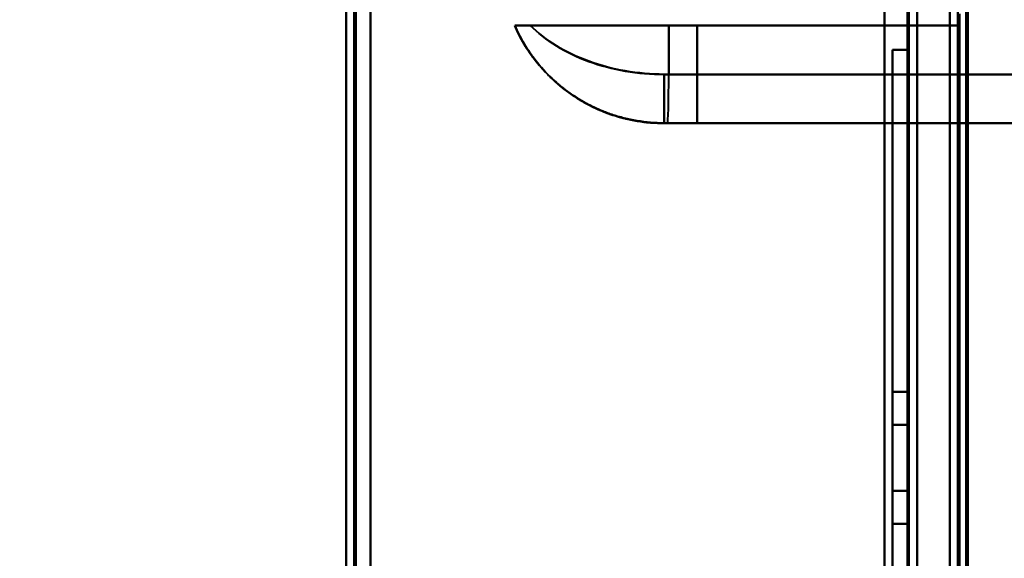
# Model space of a CAD drawing. Header units: millimetres. Extents: x -1110 to 1388, y -120 to 1267.
# Tile 18 of 88: x -390 to -330, y 192 to 225. Entities that reach past the tile are written whole.
import ezdxf

# ---------------------------------------------------------------- set-up
doc = ezdxf.new("R2010")
doc.units = ezdxf.units.MM
for name, color, linetype, lineweight in [('A-ANNO-DIMS', 211, 'Continuous', 30), ('A-ANNO-DIMS-20', 211, 'Continuous', 30), ('A-GENM', 13, 'Continuous', 40), ('G-IMPT', 8, 'Continuous', 40)]:
    doc.layers.add(name, color=color, linetype=linetype, lineweight=lineweight)
doc.styles.add('Arial_1', font='arial.ttf', dxfattribs={"height": 60})
doc.dimstyles.new('Linéaire', dxfattribs={"dimscale": 304.8, "dimtxt": 61.215564, "dimasz": 0.131234, "dimexe": 0.131234, "dimexo": 0.131234, "dimgap": 0.131234, "dimtad": 1, "dimdec": 0, "dimzin": 0, "dimdsep": 46, "dimtxsty": 'Arial_1', "dimblk1": 'OBLIQUE', "dimblk2": 'OBLIQUE', "dimsah": 1, "dimcen": 0.09, "dimazin": 0, "dimtfac": 1, "dimtdec": 4, "dimtix": 1, "dimtmove": 0, "dimatfit": 3, "dimfxl": 1, "dimtvp": 1, "dimtfill": 1, "dimtolj": 1, "dimtzin": 0, "dimarcsym": 2})

# ---------------------------------------------------------------- blocks, each defined once
blk = doc.blocks.new('Maintenance r21 - Maintenance r21-755170-Droite')
at = {"layer": 'A-GENM'}
for p, q in [((-370, 0), (-370, 973.372)), ((-370, 973.372), (-370, 0))]:
    blk.add_line(p, q, dxfattribs=at)
blk = doc.blocks.new('NEXA 1000 CALQUES_dwg-755156-Droite')
at = {"layer": 'G-IMPT'}
for p, q in [((-370, 972.772), (-370, 128.972)), ((-370, 972.772), (-370, 128.972)), ((-335, 129.472), (-335, 972.272)), ((-335, 129.472), (-335, 972.272)), ((-332.5, 937.272), (-332.5, 129.472)), ((-333, 225.572), (-333, 128.972)), ((-359.665, 224.872), (-348.485, 224.872)), ((-348.485, 224.872), (-359.665, 224.872)), ((-348.485, 224.872), (-359.665, 224.872)), ((-359.665, 224.872), (-348.485, 224.872)), ((-350.221, 224.872), (-358.707, 224.872)), ((-358.707, 224.872), (-350.221, 224.872)), ((-358.707, 224.872), (-350.221, 224.872)), ((-350.221, 224.872), (-358.707, 224.872)), ((-332.5, 224.872), (-350.221, 224.872)), ((-350.221, 224.872), (-332.5, 224.872)), ((-350.221, 224.872), (-332.5, 224.872)), ((-332.5, 224.872), (-350.221, 224.872)), ((-350.221, 221.872), (-350.5, 221.872)), ((-350.5, 218.872), (-350.5, 221.872)), ((-350.5, 221.872), (-350.221, 221.872)), ((-350.221, 221.872), (-350.5, 221.872)), ((-350.5, 218.872), (-350.5, 221.872)), ((-350.5, 221.872), (-350.221, 221.872)), ((-350.221, 221.872), (-317.788, 221.872)), ((-317.788, 221.872), (-350.221, 221.872)), ((-317.788, 221.872), (-350.221, 221.872)), ((-350.221, 221.872), (-317.788, 221.872)), ((-350.5, 218.872), (-350.305, 218.872)), ((-350.305, 218.872), (-350.5, 218.872)), ((-348.485, 218.872), (-350.5, 218.872)), ((-350.5, 218.872), (-348.485, 218.872)), ((-350.5, 218.872), (-350.305, 218.872)), ((-350.305, 218.872), (-350.5, 218.872)), ((-350.305, 218.872), (-350.5, 218.872)), ((-348.485, 218.872), (-350.5, 218.872)), ((-350.5, 218.872), (-348.485, 218.872)), ((-350.5, 218.872), (-350.305, 218.872)), ((-350.305, 218.872), (-317.5, 218.872)), ((-317.5, 218.872), (-350.305, 218.872)), ((-317.5, 218.872), (-350.305, 218.872)), ((-350.305, 218.872), (-317.5, 218.872))]:
    blk.add_line(p, q, dxfattribs=at)
at = {"layer": 'G-IMPT', "flags": 128}
for points in [[(-370, 972.772), (-370, 761.822), (-370, 550.872), (-370, 339.922), (-370, 128.972)], [(-370, 128.972), (-370, 339.922), (-370, 550.872), (-370, 761.822), (-370, 972.772)], [(-370, 128.972), (-370, 339.922), (-370, 550.872), (-370, 761.822), (-370, 972.772)], [(-370, 972.772), (-370, 761.822), (-370, 550.872), (-370, 339.922), (-370, 128.972)], [(-370, 972.772), (-370, 761.822), (-370, 550.872), (-370, 339.922), (-370, 128.972)], [(-370, 972.772), (-370, 761.822), (-370, 550.872), (-370, 339.922), (-370, 128.972)], [(-370, 128.972), (-370, 339.922), (-370, 550.872), (-370, 761.822), (-370, 972.772)], [(-370, 128.972), (-370, 339.922), (-370, 550.872), (-370, 761.822), (-370, 972.772)], [(-369.5, 972.772), (-369.5, 761.822), (-369.5, 550.872), (-369.5, 339.922), (-369.5, 128.972)], [(-369.5, 128.972), (-369.5, 339.922), (-369.5, 550.872), (-369.5, 761.822), (-369.5, 972.772)], [(-369.5, 128.972), (-369.5, 339.922), (-369.5, 550.872), (-369.5, 761.822), (-369.5, 972.772)], [(-369.5, 972.772), (-369.5, 761.822), (-369.5, 550.872), (-369.5, 339.922), (-369.5, 128.972)], [(-369.4, 128.972), (-369.4, 339.922), (-369.4, 550.872), (-369.4, 761.822), (-369.4, 972.772)], [(-369.4, 128.972), (-369.4, 339.922), (-369.4, 550.872), (-369.4, 761.822), (-369.4, 972.772)], [(-369.4, 128.972), (-369.4, 339.922), (-369.4, 550.872), (-369.4, 761.822), (-369.4, 972.772)], [(-369.4, 972.772), (-369.4, 761.822), (-369.4, 550.872), (-369.4, 339.922), (-369.4, 128.972)], [(-369.4, 972.772), (-369.4, 761.822), (-369.4, 550.872), (-369.4, 339.922), (-369.4, 128.972)], [(-369.4, 972.772), (-369.4, 761.822), (-369.4, 550.872), (-369.4, 339.922), (-369.4, 128.972)], [(-369.4, 128.972), (-369.4, 339.922), (-369.4, 550.872), (-369.4, 761.822), (-369.4, 972.772)], [(-369.4, 972.772), (-369.4, 761.822), (-369.4, 550.872), (-369.4, 339.922), (-369.4, 128.972)], [(-369.4, 128.972), (-369.4, 339.922), (-369.4, 550.872), (-369.4, 761.822), (-369.4, 972.772)], [(-369.4, 972.772), (-369.4, 761.822), (-369.4, 550.872), (-369.4, 339.922), (-369.4, 128.972)], [(-369.4, 972.772), (-369.4, 761.822), (-369.4, 550.872), (-369.4, 339.922), (-369.4, 128.972)], [(-369.4, 128.972), (-369.4, 339.922), (-369.4, 550.872), (-369.4, 761.822), (-369.4, 972.772)], [(-337, 972.772), (-337, 761.822), (-337, 550.872), (-337, 339.922), (-337, 128.972)], [(-337, 128.972), (-337, 339.922), (-337, 550.872), (-337, 761.822), (-337, 972.772)], [(-337, 972.772), (-337, 761.822), (-337, 550.872), (-337, 339.922), (-337, 128.972)], [(-337, 128.972), (-337, 339.922), (-337, 550.872), (-337, 761.822), (-337, 972.772)], [(-368.5, 972.272), (-368.5, 761.572), (-368.5, 550.872), (-368.5, 340.172), (-368.5, 129.472)], [(-368.5, 129.472), (-368.5, 340.172), (-368.5, 550.872), (-368.5, 761.572), (-368.5, 972.272)], [(-368.5, 972.272), (-368.5, 761.572), (-368.5, 550.872), (-368.5, 340.172), (-368.5, 129.472)], [(-368.5, 129.472), (-368.5, 340.172), (-368.5, 550.872), (-368.5, 761.572), (-368.5, 972.272)], [(-368.5, 972.272), (-368.5, 761.572), (-368.5, 550.872), (-368.5, 340.172), (-368.5, 129.472)], [(-368.5, 129.472), (-368.5, 340.172), (-368.5, 550.872), (-368.5, 761.572), (-368.5, 972.272)], [(-368.5, 972.272), (-368.5, 761.572), (-368.5, 550.872), (-368.5, 340.172), (-368.5, 129.472)], [(-368.5, 129.472), (-368.5, 340.172), (-368.5, 550.872), (-368.5, 761.572), (-368.5, 972.272)], [(-368.5, 129.472), (-368.5, 340.172), (-368.5, 550.872), (-368.5, 761.572), (-368.5, 972.272)], [(-368.5, 972.272), (-368.5, 761.572), (-368.5, 550.872), (-368.5, 340.172), (-368.5, 129.472)], [(-368.5, 129.472), (-368.5, 340.172), (-368.5, 550.872), (-368.5, 761.572), (-368.5, 972.272)], [(-368.5, 972.272), (-368.5, 761.572), (-368.5, 550.872), (-368.5, 340.172), (-368.5, 129.472)], [(-368.5, 972.272), (-368.5, 761.572), (-368.5, 550.872), (-368.5, 340.172), (-368.5, 129.472)], [(-368.5, 129.472), (-368.5, 340.172), (-368.5, 550.872), (-368.5, 761.572), (-368.5, 972.272)], [(-368.5, 972.272), (-368.5, 761.572), (-368.5, 550.872), (-368.5, 340.172), (-368.5, 129.472)], [(-368.5, 129.472), (-368.5, 340.172), (-368.5, 550.872), (-368.5, 761.572), (-368.5, 972.272)], [(-337, 129.472), (-337, 340.172), (-337, 550.872), (-337, 761.572), (-337, 972.272)], [(-337, 972.272), (-337, 761.572), (-337, 550.872), (-337, 340.172), (-337, 129.472)], [(-337, 129.472), (-337, 340.172), (-337, 550.872), (-337, 761.572), (-337, 972.272)], [(-337, 972.272), (-337, 761.572), (-337, 550.872), (-337, 340.172), (-337, 129.472)], [(-337, 972.272), (-337, 761.572), (-337, 550.872), (-337, 340.172), (-337, 129.472)], [(-337, 129.472), (-337, 340.172), (-337, 550.872), (-337, 761.572), (-337, 972.272)], [(-337, 129.472), (-337, 340.172), (-337, 550.872), (-337, 761.572), (-337, 972.272)], [(-337, 972.272), (-337, 761.572), (-337, 550.872), (-337, 340.172), (-337, 129.472)], [(-335.6, 129.472), (-335.6, 340.172), (-335.6, 550.872), (-335.6, 761.572), (-335.6, 972.272)], [(-335.6, 129.472), (-335.6, 340.172), (-335.6, 550.872), (-335.6, 761.572), (-335.6, 972.272)], [(-335.6, 972.272), (-335.6, 761.572), (-335.6, 550.872), (-335.6, 340.172), (-335.6, 129.472)], [(-335.6, 972.272), (-335.6, 761.572), (-335.6, 550.872), (-335.6, 340.172), (-335.6, 129.472)], [(-335.6, 972.272), (-335.6, 761.572), (-335.6, 550.872), (-335.6, 340.172), (-335.6, 129.472)], [(-335.6, 129.472), (-335.6, 340.172), (-335.6, 550.872), (-335.6, 761.572), (-335.6, 972.272)], [(-335.6, 972.272), (-335.6, 761.572), (-335.6, 550.872), (-335.6, 340.172), (-335.6, 129.472)], [(-335.6, 129.472), (-335.6, 340.172), (-335.6, 550.872), (-335.6, 761.572), (-335.6, 972.272)], [(-335.6, 972.272), (-335.6, 761.572), (-335.6, 550.872), (-335.6, 340.172), (-335.6, 129.472)], [(-335.6, 129.472), (-335.6, 340.172), (-335.6, 550.872), (-335.6, 761.572), (-335.6, 972.272)], [(-335.6, 129.472), (-335.6, 340.172), (-335.6, 550.872), (-335.6, 761.572), (-335.6, 972.272)], [(-335.6, 972.272), (-335.6, 761.572), (-335.6, 550.872), (-335.6, 340.172), (-335.6, 129.472)], [(-335.5, 972.272), (-335.5, 761.572), (-335.5, 550.872), (-335.5, 340.172), (-335.5, 129.472)], [(-335.5, 129.472), (-335.5, 340.172), (-335.5, 550.872), (-335.5, 761.572), (-335.5, 972.272)], [(-335.5, 129.472), (-335.5, 340.172), (-335.5, 550.872), (-335.5, 761.572), (-335.5, 972.272)], [(-335.5, 972.272), (-335.5, 761.572), (-335.5, 550.872), (-335.5, 340.172), (-335.5, 129.472)], [(-335, 972.272), (-335, 761.572), (-335, 550.872), (-335, 340.172), (-335, 129.472)], [(-335, 129.472), (-335, 340.172), (-335, 550.872), (-335, 761.572), (-335, 972.272)], [(-335, 129.472), (-335, 340.172), (-335, 550.872), (-335, 761.572), (-335, 972.272)], [(-335, 972.272), (-335, 761.572), (-335, 550.872), (-335, 340.172), (-335, 129.472)], [(-335, 129.472), (-335, 340.172), (-335, 550.872), (-335, 761.572), (-335, 972.272)], [(-335, 972.272), (-335, 761.572), (-335, 550.872), (-335, 340.172), (-335, 129.472)], [(-335, 129.472), (-335, 340.172), (-335, 550.872), (-335, 761.572), (-335, 972.272)], [(-335, 972.272), (-335, 761.572), (-335, 550.872), (-335, 340.172), (-335, 129.472)], [(-333, 937.772), (-333, 735.572), (-333, 533.372), (-333, 331.172), (-333, 128.972)], [(-333, 128.972), (-333, 331.172), (-333, 533.372), (-333, 735.572), (-333, 937.772)], [(-333, 937.772), (-333, 735.572), (-333, 533.372), (-333, 331.172), (-333, 128.972)], [(-333, 128.972), (-333, 331.172), (-333, 533.372), (-333, 735.572), (-333, 937.772)], [(-332.5, 937.272), (-332.5, 735.322), (-332.5, 533.372), (-332.5, 331.422), (-332.5, 129.472)], [(-332.5, 129.472), (-332.5, 331.422), (-332.5, 533.372), (-332.5, 735.322), (-332.5, 937.272)], [(-332.5, 937.272), (-332.5, 735.322), (-332.5, 533.372), (-332.5, 331.422), (-332.5, 129.472)], [(-332.5, 129.472), (-332.5, 331.422), (-332.5, 533.372), (-332.5, 735.322), (-332.5, 937.272)], [(-332.5, 937.272), (-332.5, 735.322), (-332.5, 533.372), (-332.5, 331.422), (-332.5, 129.472)], [(-332.5, 129.472), (-332.5, 331.422), (-332.5, 533.372), (-332.5, 735.322), (-332.5, 937.272)], [(-332.5, 937.272), (-332.5, 735.322), (-332.5, 533.372), (-332.5, 331.422), (-332.5, 129.472)], [(-332.5, 129.472), (-332.5, 331.422), (-332.5, 533.372), (-332.5, 735.322), (-332.5, 937.272)], [(-332, 937.272), (-332, 735.322), (-332, 533.372), (-332, 331.422), (-332, 129.472)], [(-332, 129.472), (-332, 331.422), (-332, 533.372), (-332, 735.322), (-332, 937.272)], [(-331.9, 161.372), (-331.9, 355.347), (-331.9, 549.322), (-331.9, 743.297), (-331.9, 937.272)], [(-331.9, 129.472), (-331.9, 331.422), (-331.9, 533.372), (-331.9, 735.322), (-331.9, 937.272)], [(-331.9, 937.272), (-331.9, 743.297), (-331.9, 549.322), (-331.9, 355.347), (-331.9, 161.372)], [(-331.9, 937.272), (-331.9, 735.322), (-331.9, 533.372), (-331.9, 331.422), (-331.9, 129.472)], [(-331.9, 161.372), (-331.9, 355.347), (-331.9, 549.322), (-331.9, 743.297), (-331.9, 937.272)], [(-331.9, 937.272), (-331.9, 743.297), (-331.9, 549.322), (-331.9, 355.347), (-331.9, 161.372)], [(-332.5, 224.872), (-332.5, 228.622), (-332.5, 232.372), (-332.5, 236.122), (-332.5, 239.872)], [(-332.5, 239.872), (-332.5, 236.122), (-332.5, 232.372), (-332.5, 228.622), (-332.5, 224.872)], [(-332.5, 224.872), (-332.5, 228.622), (-332.5, 232.372), (-332.5, 236.122), (-332.5, 239.872)], [(-332.5, 239.872), (-332.5, 236.122), (-332.5, 232.372), (-332.5, 228.622), (-332.5, 224.872)], [(-332.5, 224.872), (-332.5, 228.622), (-332.5, 232.372), (-332.5, 236.122), (-332.5, 239.872)], [(-332.5, 224.872), (-332.5, 228.622), (-332.5, 232.372), (-332.5, 236.122), (-332.5, 239.872)], [(-332.5, 239.872), (-332.5, 236.122), (-332.5, 232.372), (-332.5, 228.622), (-332.5, 224.872)], [(-332.5, 239.872), (-332.5, 236.122), (-332.5, 232.372), (-332.5, 228.622), (-332.5, 224.872)], [(-337, 225.572), (-337, 201.422), (-337, 177.272), (-337, 153.122), (-337, 128.972)], [(-337, 128.972), (-337, 153.122), (-337, 177.272), (-337, 201.422), (-337, 225.572)], [(-337, 128.972), (-337, 153.122), (-337, 177.272), (-337, 201.422), (-337, 225.572)], [(-337, 225.572), (-337, 201.422), (-337, 177.272), (-337, 153.122), (-337, 128.972)], [(-333, 225.572), (-333, 201.422), (-333, 177.272), (-333, 153.122), (-333, 128.972)], [(-333, 128.972), (-333, 153.122), (-333, 177.272), (-333, 201.422), (-333, 225.572)], [(-333, 225.572), (-333, 201.422), (-333, 177.272), (-333, 153.122), (-333, 128.972)], [(-333, 128.972), (-333, 153.122), (-333, 177.272), (-333, 201.422), (-333, 225.572)], [(-332.5, 129.472), (-332.5, 153.497), (-332.5, 177.522), (-332.5, 201.547), (-332.5, 225.572)], [(-332.5, 225.572), (-332.5, 201.547), (-332.5, 177.522), (-332.5, 153.497), (-332.5, 129.472)], [(-332.5, 129.472), (-332.5, 153.497), (-332.5, 177.522), (-332.5, 201.547), (-332.5, 225.572)], [(-332.5, 225.572), (-332.5, 201.422), (-332.5, 177.272), (-332.5, 153.122), (-332.5, 128.972)], [(-332.5, 128.972), (-332.5, 153.122), (-332.5, 177.272), (-332.5, 201.422), (-332.5, 225.572)], [(-332.5, 225.572), (-332.5, 201.547), (-332.5, 177.522), (-332.5, 153.497), (-332.5, 129.472)], [(-332.4, 128.972), (-332.4, 153.122), (-332.4, 177.272), (-332.4, 201.422), (-332.4, 225.572)], [(-332.4, 128.972), (-332.4, 153.122), (-332.4, 177.272), (-332.4, 201.422), (-332.4, 225.572)], [(-332.4, 225.572), (-332.4, 201.422), (-332.4, 177.272), (-332.4, 153.122), (-332.4, 128.972)], [(-332.4, 225.572), (-332.4, 201.422), (-332.4, 177.272), (-332.4, 153.122), (-332.4, 128.972)], [(-332.4, 225.572), (-332.4, 201.422), (-332.4, 177.272), (-332.4, 153.122), (-332.4, 128.972)], [(-332.4, 128.972), (-332.4, 153.122), (-332.4, 177.272), (-332.4, 201.422), (-332.4, 225.572)], [(-332, 129.472), (-332, 153.497), (-332, 177.522), (-332, 201.547), (-332, 225.572)], [(-332, 225.572), (-332, 201.547), (-332, 177.522), (-332, 153.497), (-332, 129.472)], [(-332, 129.472), (-332, 153.497), (-332, 177.522), (-332, 201.547), (-332, 225.572)], [(-332, 225.572), (-332, 201.547), (-332, 177.522), (-332, 153.497), (-332, 129.472)], [(-350.221, 224.872), (-350.221, 224.122), (-350.221, 223.372), (-350.221, 222.622), (-350.221, 221.872)], [(-350.221, 221.872), (-350.221, 222.622), (-350.221, 223.372), (-350.221, 224.122), (-350.221, 224.872)], [(-350.221, 221.872), (-350.221, 222.622), (-350.221, 223.372), (-350.221, 224.122), (-350.221, 224.872)], [(-350.221, 224.872), (-350.221, 224.122), (-350.221, 223.372), (-350.221, 222.622), (-350.221, 221.872)], [(-348.485, 224.872), (-348.485, 223.372), (-348.485, 221.872), (-348.485, 220.372), (-348.485, 218.872)], [(-348.485, 218.872), (-348.485, 220.372), (-348.485, 221.872), (-348.485, 223.372), (-348.485, 224.872)], [(-348.485, 224.872), (-344.488, 224.872), (-340.492, 224.872), (-336.496, 224.872), (-332.5, 224.872)], [(-332.5, 224.872), (-336.496, 224.872), (-340.492, 224.872), (-344.488, 224.872), (-348.485, 224.872)], [(-348.485, 224.872), (-344.488, 224.872), (-340.492, 224.872), (-336.496, 224.872), (-332.5, 224.872)], [(-348.485, 218.872), (-348.485, 220.372), (-348.485, 221.872), (-348.485, 223.372), (-348.485, 224.872)], [(-332.5, 224.872), (-336.496, 224.872), (-340.492, 224.872), (-344.488, 224.872), (-348.485, 224.872)], [(-348.485, 224.872), (-348.485, 223.372), (-348.485, 221.872), (-348.485, 220.372), (-348.485, 218.872)], [(-336.5, 223.372), (-336.5, 208.372), (-336.5, 193.372), (-336.5, 178.372), (-336.5, 163.372)], [(-336.5, 163.372), (-336.5, 178.372), (-336.5, 193.372), (-336.5, 208.372), (-336.5, 223.372)], [(-336.5, 163.372), (-336.5, 178.372), (-336.5, 193.372), (-336.5, 208.372), (-336.5, 223.372)], [(-336.5, 223.372), (-336.25, 223.372), (-336, 223.372), (-335.75, 223.372), (-335.5, 223.372)], [(-336.5, 223.372), (-336.5, 208.372), (-336.5, 193.372), (-336.5, 178.372), (-336.5, 163.372)], [(-335.5, 223.372), (-335.75, 223.372), (-336, 223.372), (-336.25, 223.372), (-336.5, 223.372)], [(-336.5, 223.372), (-336.25, 223.372), (-336, 223.372), (-335.75, 223.372), (-335.5, 223.372)], [(-335.5, 223.372), (-335.75, 223.372), (-336, 223.372), (-336.25, 223.372), (-336.5, 223.372)], [(-336.5, 163.372), (-336.5, 178.372), (-336.5, 193.372), (-336.5, 208.372), (-336.5, 223.372)], [(-336.5, 223.372), (-336.5, 208.372), (-336.5, 193.372), (-336.5, 178.372), (-336.5, 163.372)], [(-336.5, 163.372), (-336.5, 178.372), (-336.5, 193.372), (-336.5, 208.372), (-336.5, 223.372)], [(-336.5, 223.372), (-336.25, 223.372), (-336, 223.372), (-335.75, 223.372), (-335.5, 223.372)], [(-335.5, 223.372), (-335.75, 223.372), (-336, 223.372), (-336.25, 223.372), (-336.5, 223.372)], [(-336.5, 223.372), (-336.5, 208.372), (-336.5, 193.372), (-336.5, 178.372), (-336.5, 163.372)], [(-335.5, 223.372), (-335.75, 223.372), (-336, 223.372), (-336.25, 223.372), (-336.5, 223.372)], [(-336.5, 223.372), (-336.25, 223.372), (-336, 223.372), (-335.75, 223.372), (-335.5, 223.372)], [(-335.5, 223.372), (-335.5, 208.372), (-335.5, 193.372), (-335.5, 178.372), (-335.5, 163.372)], [(-335.5, 163.372), (-335.5, 178.372), (-335.5, 193.372), (-335.5, 208.372), (-335.5, 223.372)], [(-335.5, 163.372), (-335.5, 178.372), (-335.5, 193.372), (-335.5, 208.372), (-335.5, 223.372)], [(-335.5, 223.372), (-335.5, 208.372), (-335.5, 193.372), (-335.5, 178.372), (-335.5, 163.372)], [(-335.5, 223.372), (-335.5, 208.372), (-335.5, 193.372), (-335.5, 178.372), (-335.5, 163.372)], [(-335.5, 163.372), (-335.5, 178.372), (-335.5, 193.372), (-335.5, 208.372), (-335.5, 223.372)], [(-335.5, 223.372), (-335.5, 208.372), (-335.5, 193.372), (-335.5, 178.372), (-335.5, 163.372)], [(-335.5, 163.372), (-335.5, 178.372), (-335.5, 193.372), (-335.5, 208.372), (-335.5, 223.372)], [(-350.305, 218.872), (-335.683, 218.872), (-321.101, 218.872), (-317.5, 218.872)], [(-317.5, 218.872), (-332.069, 218.872), (-346.682, 218.872), (-350.305, 218.872)], [(-348.485, 218.872), (-342.738, 218.872), (-336.992, 218.872), (-331.246, 218.872), (-325.5, 218.872)], [(-325.5, 218.872), (-331.246, 218.872), (-336.992, 218.872), (-342.738, 218.872), (-348.485, 218.872)], [(-348.485, 218.872), (-342.738, 218.872), (-336.992, 218.872), (-331.246, 218.872), (-325.5, 218.872)], [(-325.5, 218.872), (-331.246, 218.872), (-336.992, 218.872), (-342.738, 218.872), (-348.485, 218.872)], [(-336.5, 200.393), (-336.5, 200.898), (-336.5, 201.403), (-336.5, 201.909), (-336.5, 202.414)], [(-336.5, 202.414), (-336.5, 201.909), (-336.5, 201.403), (-336.5, 200.898), (-336.5, 200.393)], [(-336.5, 202.414), (-336.5, 201.909), (-336.5, 201.403), (-336.5, 200.898), (-336.5, 200.393)], [(-335.5, 202.414), (-335.75, 202.414), (-336, 202.414), (-336.25, 202.414), (-336.5, 202.414)], [(-336.5, 200.393), (-336.5, 200.898), (-336.5, 201.403), (-336.5, 201.909), (-336.5, 202.414)], [(-336.5, 202.414), (-336.25, 202.414), (-336, 202.414), (-335.75, 202.414), (-335.5, 202.414)], [(-336.5, 200.393), (-336.5, 200.898), (-336.5, 201.403), (-336.5, 201.909), (-336.5, 202.414)], [(-336.5, 202.414), (-336.25, 202.414), (-336, 202.414), (-335.75, 202.414), (-335.5, 202.414)], [(-335.5, 202.414), (-335.75, 202.414), (-336, 202.414), (-336.25, 202.414), (-336.5, 202.414)], [(-336.5, 202.414), (-336.5, 201.909), (-336.5, 201.403), (-336.5, 200.898), (-336.5, 200.393)], [(-336.5, 200.393), (-336.5, 200.898), (-336.5, 201.403), (-336.5, 201.909), (-336.5, 202.414)], [(-336.5, 202.414), (-336.5, 201.909), (-336.5, 201.403), (-336.5, 200.898), (-336.5, 200.393)], [(-335.5, 200.393), (-335.5, 200.898), (-335.5, 201.403), (-335.5, 201.909), (-335.5, 202.414)], [(-335.5, 202.414), (-335.5, 201.909), (-335.5, 201.403), (-335.5, 200.898), (-335.5, 200.393)], [(-335.5, 200.393), (-335.5, 200.898), (-335.5, 201.403), (-335.5, 201.909), (-335.5, 202.414)], [(-335.5, 202.414), (-335.5, 201.909), (-335.5, 201.403), (-335.5, 200.898), (-335.5, 200.393)], [(-335.5, 200.393), (-335.5, 200.898), (-335.5, 201.403), (-335.5, 201.909), (-335.5, 202.414)], [(-335.5, 202.414), (-335.5, 201.909), (-335.5, 201.403), (-335.5, 200.898), (-335.5, 200.393)], [(-335.5, 202.414), (-335.5, 201.909), (-335.5, 201.403), (-335.5, 200.898), (-335.5, 200.393)], [(-335.5, 200.393), (-335.5, 200.898), (-335.5, 201.403), (-335.5, 201.909), (-335.5, 202.414)], [(-336.5, 196.352), (-336.5, 197.362), (-336.5, 198.372), (-336.5, 199.383), (-336.5, 200.393)], [(-336.5, 200.393), (-336.5, 199.383), (-336.5, 198.372), (-336.5, 197.362), (-336.5, 196.352)], [(-336.5, 200.393), (-336.25, 200.393), (-336, 200.393), (-335.75, 200.393), (-335.5, 200.393)], [(-335.5, 200.393), (-335.75, 200.393), (-336, 200.393), (-336.25, 200.393), (-336.5, 200.393)], [(-336.5, 196.352), (-336.5, 197.362), (-336.5, 198.372), (-336.5, 199.383), (-336.5, 200.393)], [(-336.5, 200.393), (-336.25, 200.393), (-336, 200.393), (-335.75, 200.393), (-335.5, 200.393)], [(-336.5, 200.393), (-336.5, 199.383), (-336.5, 198.372), (-336.5, 197.362), (-336.5, 196.352)], [(-335.5, 200.393), (-335.75, 200.393), (-336, 200.393), (-336.25, 200.393), (-336.5, 200.393)], [(-335.5, 200.393), (-335.75, 200.393), (-336, 200.393), (-336.25, 200.393), (-336.5, 200.393)], [(-336.5, 200.393), (-336.25, 200.393), (-336, 200.393), (-335.75, 200.393), (-335.5, 200.393)], [(-335.5, 200.393), (-335.75, 200.393), (-336, 200.393), (-336.25, 200.393), (-336.5, 200.393)], [(-336.5, 200.393), (-336.5, 199.383), (-336.5, 198.372), (-336.5, 197.362), (-336.5, 196.352)], [(-336.5, 196.352), (-336.5, 197.362), (-336.5, 198.372), (-336.5, 199.383), (-336.5, 200.393)], [(-336.5, 200.393), (-336.25, 200.393), (-336, 200.393), (-335.75, 200.393), (-335.5, 200.393)], [(-336.5, 200.393), (-336.5, 199.383), (-336.5, 198.372), (-336.5, 197.362), (-336.5, 196.352)], [(-336.5, 196.352), (-336.5, 197.362), (-336.5, 198.372), (-336.5, 199.383), (-336.5, 200.393)], [(-335.5, 200.393), (-335.5, 199.383), (-335.5, 198.372), (-335.5, 197.362), (-335.5, 196.352)], [(-335.5, 196.352), (-335.5, 197.362), (-335.5, 198.372), (-335.5, 199.383), (-335.5, 200.393)], [(-335.5, 200.393), (-335.5, 199.383), (-335.5, 198.372), (-335.5, 197.362), (-335.5, 196.352)], [(-335.5, 196.352), (-335.5, 197.362), (-335.5, 198.372), (-335.5, 199.383), (-335.5, 200.393)], [(-335.5, 196.352), (-335.5, 197.362), (-335.5, 198.372), (-335.5, 199.383), (-335.5, 200.393)], [(-335.5, 200.393), (-335.5, 199.383), (-335.5, 198.372), (-335.5, 197.362), (-335.5, 196.352)], [(-335.5, 196.352), (-335.5, 197.362), (-335.5, 198.372), (-335.5, 199.383), (-335.5, 200.393)], [(-335.5, 200.393), (-335.5, 199.383), (-335.5, 198.372), (-335.5, 197.362), (-335.5, 196.352)], [(-336.5, 196.352), (-336.5, 195.846), (-336.5, 195.341), (-336.5, 194.836), (-336.5, 194.331)], [(-336.5, 194.331), (-336.5, 194.836), (-336.5, 195.341), (-336.5, 195.846), (-336.5, 196.352)], [(-335.5, 196.352), (-335.75, 196.352), (-336, 196.352), (-336.25, 196.352), (-336.5, 196.352)], [(-336.5, 194.331), (-336.5, 194.836), (-336.5, 195.341), (-336.5, 195.846), (-336.5, 196.352)], [(-336.5, 196.352), (-336.25, 196.352), (-336, 196.352), (-335.75, 196.352), (-335.5, 196.352)], [(-336.5, 196.352), (-336.5, 195.846), (-336.5, 195.341), (-336.5, 194.836), (-336.5, 194.331)], [(-335.5, 196.352), (-335.75, 196.352), (-336, 196.352), (-336.25, 196.352), (-336.5, 196.352)], [(-336.5, 196.352), (-336.25, 196.352), (-336, 196.352), (-335.75, 196.352), (-335.5, 196.352)], [(-336.5, 196.352), (-336.25, 196.352), (-336, 196.352), (-335.75, 196.352), (-335.5, 196.352)], [(-335.5, 196.352), (-335.75, 196.352), (-336, 196.352), (-336.25, 196.352), (-336.5, 196.352)], [(-336.5, 196.352), (-336.5, 195.846), (-336.5, 195.341), (-336.5, 194.836), (-336.5, 194.331)], [(-336.5, 194.331), (-336.5, 194.836), (-336.5, 195.341), (-336.5, 195.846), (-336.5, 196.352)], [(-336.5, 196.352), (-336.25, 196.352), (-336, 196.352), (-335.75, 196.352), (-335.5, 196.352)], [(-335.5, 196.352), (-335.75, 196.352), (-336, 196.352), (-336.25, 196.352), (-336.5, 196.352)], [(-336.5, 196.352), (-336.5, 195.846), (-336.5, 195.341), (-336.5, 194.836), (-336.5, 194.331)], [(-336.5, 194.331), (-336.5, 194.836), (-336.5, 195.341), (-336.5, 195.846), (-336.5, 196.352)], [(-335.5, 196.352), (-335.5, 195.846), (-335.5, 195.341), (-335.5, 194.836), (-335.5, 194.331)], [(-335.5, 194.331), (-335.5, 194.836), (-335.5, 195.341), (-335.5, 195.846), (-335.5, 196.352)], [(-335.5, 196.352), (-335.5, 195.846), (-335.5, 195.341), (-335.5, 194.836), (-335.5, 194.331)], [(-335.5, 194.331), (-335.5, 194.836), (-335.5, 195.341), (-335.5, 195.846), (-335.5, 196.352)], [(-335.5, 194.331), (-335.5, 194.836), (-335.5, 195.341), (-335.5, 195.846), (-335.5, 196.352)], [(-335.5, 196.352), (-335.5, 195.846), (-335.5, 195.341), (-335.5, 194.836), (-335.5, 194.331)], [(-335.5, 194.331), (-335.5, 194.836), (-335.5, 195.341), (-335.5, 195.846), (-335.5, 196.352)], [(-335.5, 196.352), (-335.5, 195.846), (-335.5, 195.341), (-335.5, 194.836), (-335.5, 194.331)], [(-335.5, 194.331), (-335.75, 194.331), (-336, 194.331), (-336.25, 194.331), (-336.5, 194.331)], [(-336.5, 194.331), (-336.25, 194.331), (-336, 194.331), (-335.75, 194.331), (-335.5, 194.331)], [(-336.5, 194.331), (-336.25, 194.331), (-336, 194.331), (-335.75, 194.331), (-335.5, 194.331)], [(-335.5, 194.331), (-335.75, 194.331), (-336, 194.331), (-336.25, 194.331), (-336.5, 194.331)]]:
    blk.add_lwpolyline(points, dxfattribs=at)
at = {"layer": 'G-IMPT'}
blk.add_ellipse((-350.305, 221.872), major_axis=(0, 3), ratio=0.027856, start_param=3.141593, end_param=4.712389, dxfattribs=at)
blk.add_ellipse((-350.305, 221.872), major_axis=(0, 3), ratio=0.027856, start_param=3.141593, end_param=4.712389, dxfattribs=at)
blk.add_ellipse((-350.305, 221.872), major_axis=(0, 3), ratio=0.027856, start_param=3.141593, end_param=4.712389, dxfattribs=at)
blk.add_ellipse((-350.305, 221.872), major_axis=(0, 3), ratio=0.027856, start_param=3.141593, end_param=4.712389, dxfattribs=at)
for points, knots in [([(-358.706, 224.872), (-358.854, 224.875), (-359.056, 224.872), (-359.247, 224.872), (-359.343, 224.873), (-359.409, 224.872), (-359.468, 224.872), (-359.519, 224.873), (-359.563, 224.874), (-359.636, 224.872), (-359.664, 224.869), (-359.665, 224.872)], [0, 0, 0, 0, 0.25, 0.375, 0.4375, 0.5, 0.5625, 0.625, 0.6875, 0.75, 1, 1, 1, 1]), ([(-359.665, 224.872), (-359.664, 224.869), (-359.636, 224.872), (-359.563, 224.874), (-359.519, 224.873), (-359.468, 224.872), (-359.409, 224.872), (-359.343, 224.873), (-359.247, 224.872), (-359.056, 224.872), (-358.854, 224.875), (-358.706, 224.872)], [0, 0, 0, 0, 0.25, 0.3125, 0.375, 0.4375, 0.5, 0.5625, 0.625, 0.75, 1, 1, 1, 1]), ([(-350.5, 218.872), (-351.068, 218.888), (-351.901, 218.967), (-352.959, 219.181), (-353.721, 219.393), (-354.455, 219.673), (-355.158, 220.017), (-355.816, 220.402), (-356.423, 220.806), (-356.97, 221.227), (-357.467, 221.683), (-357.923, 222.163), (-358.346, 222.663), (-358.737, 223.181), (-359.204, 223.902), (-359.496, 224.476), (-359.665, 224.872)], [0, 0, 0, 0, 0.125, 0.1875, 0.25, 0.3125, 0.375, 0.4375, 0.5, 0.5625, 0.625, 0.6875, 0.75, 0.8125, 0.875, 1, 1, 1, 1]), ([(-359.665, 224.872), (-359.664, 224.872), (-359.62, 224.872), (-359.361, 224.872), (-359.006, 224.872), (-358.706, 224.872)], [0, 0, 0, 0, 0.25, 0.5, 1, 1, 1, 1]), ([(-359.665, 224.872), (-359.497, 224.486), (-359.108, 223.728), (-358.363, 222.647), (-357.632, 221.839), (-356.971, 221.238), (-356.423, 220.805), (-355.816, 220.391), (-355.158, 220.013), (-354.457, 219.677), (-353.721, 219.394), (-352.957, 219.168), (-351.896, 218.944), (-351.064, 218.872), (-350.5, 218.872)], [0, 0, 0, 0, 0.125, 0.25, 0.375, 0.4375, 0.5, 0.5625, 0.625, 0.6875, 0.75, 0.8125, 0.875, 1, 1, 1, 1]), ([(-350.5, 218.872), (-351.466, 218.872), (-352.915, 219.084), (-354.726, 219.771), (-355.996, 220.476), (-357.151, 221.358), (-358.505, 222.744), (-359.279, 223.987), (-359.665, 224.872)], [0, 0, 0, 0, 0.25, 0.375, 0.5, 0.625, 0.75, 1, 1, 1, 1]), ([(-358.706, 224.872), (-359.006, 224.872), (-359.361, 224.872), (-359.62, 224.872), (-359.664, 224.872), (-359.665, 224.872)], [0, 0, 0, 0, 0.5, 0.75, 1, 1, 1, 1]), ([(-350.5, 218.872), (-351.069, 218.872), (-351.906, 218.945), (-352.971, 219.171), (-353.738, 219.4), (-354.474, 219.685), (-355.175, 220.021), (-355.831, 220.401), (-356.436, 220.814), (-356.981, 221.247), (-357.639, 221.845), (-358.365, 222.65), (-359.109, 223.729), (-359.497, 224.486), (-359.665, 224.872)], [0, 0, 0, 0, 0.125, 0.1875, 0.25, 0.3125, 0.375, 0.4375, 0.5, 0.5625, 0.625, 0.75, 0.875, 1, 1, 1, 1]), ([(-359.665, 224.872), (-359.279, 223.987), (-358.505, 222.744), (-357.151, 221.358), (-355.996, 220.476), (-354.726, 219.771), (-352.915, 219.084), (-351.466, 218.872), (-350.5, 218.872)], [0, 0, 0, 0, 0.25, 0.375, 0.5, 0.625, 0.75, 1, 1, 1, 1]), ([(-359.665, 224.872), (-359.496, 224.476), (-359.204, 223.903), (-358.738, 223.183), (-358.349, 222.666), (-357.927, 222.168), (-357.474, 221.69), (-356.98, 221.236), (-356.436, 220.815), (-355.831, 220.411), (-355.174, 220.025), (-354.473, 219.679), (-353.738, 219.398), (-352.974, 219.185), (-351.911, 218.969), (-351.073, 218.889), (-350.5, 218.872)], [0, 0, 0, 0, 0.125, 0.1875, 0.25, 0.3125, 0.375, 0.4375, 0.5, 0.5625, 0.625, 0.6875, 0.75, 0.8125, 0.875, 1, 1, 1, 1]), ([(-358.706, 224.872), (-358.248, 224.412), (-357.172, 223.568), (-354.508, 222.287), (-352.104, 221.872), (-350.5, 221.872)], [0, 0, 0, 0, 0.25, 0.5, 1, 1, 1, 1])]:
    blk.add_open_spline(points, degree=3, knots=knots, dxfattribs=at)
for points in [[(-359.665, 224.872), (-359.279, 223.987), (-358.248, 222.329), (-356.054, 220.388), (-353.398, 219.154), (-351.466, 218.872), (-350.5, 218.872)], [(-350.5, 218.872), (-351.466, 218.872), (-353.398, 219.154), (-356.054, 220.388), (-358.248, 222.329), (-359.279, 223.987), (-359.665, 224.872)], [(-358.707, 224.872), (-358.248, 224.406), (-357.172, 223.575), (-355.174, 222.613), (-352.906, 222.006), (-351.302, 221.874), (-350.5, 221.872)], [(-350.5, 221.872), (-351.302, 221.876), (-352.906, 222.012), (-355.174, 222.613), (-357.172, 223.57), (-358.248, 224.403), (-358.707, 224.872)], [(-350.5, 221.872), (-352.104, 221.872), (-355.311, 222.424), (-357.79, 223.951), (-358.706, 224.872)], [(-350.5, 218.872), (-350.5, 218.872), (-350.5, 219.025), (-350.5, 219.684), (-350.5, 220.745), (-350.5, 221.519), (-350.5, 221.872)], [(-350.5, 221.872), (-350.5, 221.519), (-350.5, 220.745), (-350.5, 219.684), (-350.5, 219.025), (-350.5, 218.872), (-350.5, 218.872)]]:
    blk.add_open_spline(points, degree=3, dxfattribs=at)
blk = doc.blocks.new('DIMBLOCK1-Droite')
at = {"layer": 'A-ANNO-DIMS-20'}
for p, q in [((-370, 134.913), (-370, 174.913)), ((0, 134.913), (0, 174.913)), ((-370, 134.913), (0, 134.913)), ((-370, 134.913), (-370, 123.197)), ((0, 134.913), (0, 123.197))]:
    blk.add_line(p, q, dxfattribs=at)
at = {"layer": 'A-ANNO-DIMS-20', "lineweight": 50}
for p, q in [((-370, 134.913), (-350, 154.913)), ((0, 134.913), (20, 154.913)), ((-370, 134.913), (-390, 114.913)), ((0, 134.913), (-20, 114.913))]:
    blk.add_line(p, q, dxfattribs=at)
at = {"layer": 'A-ANNO-DIMS-20', "color": 0, "insert": (-254.221, 252.807), "char_height": 60, "width": 166.12962, "attachment_point": 1, "line_spacing_factor": 0.941778, "style": 'Arial_1', "bg_fill": 3, "box_fill_scale": 1.25, "bg_fill_color": 256, "bg_fill_true_color": 13158600, "bg_fill_transparency": 0}
blk.add_mtext('370', dxfattribs=at)
blk = doc.blocks.new('_Oblique')
at = {"color": 0, "linetype": 'ByBlock', "lineweight": -2}
blk.add_line((-0.5, -0.5), (0.5, 0.5), dxfattribs=at)

msp = doc.modelspace()

# ---------------------------------------------------------------- block references
at = {"layer": 'A-GENM'}
msp.add_blockref('Maintenance r21 - Maintenance r21-755170-Droite', (0, 0), dxfattribs=at)
at = {"layer": 'G-IMPT'}
msp.add_blockref('NEXA 1000 CALQUES_dwg-755156-Droite', (0, 0), dxfattribs=at)

# ---------------------------------------------------------------- next in the draw order: dimensions: what is measured, and where the dimension line sits
at = {"layer": 'A-ANNO-DIMS'}
dim = msp.add_linear_dim(base=(0, 134.913), p1=(-370, 163.197), p2=(0, 163.197), dimstyle='Linéaire', override={"dimpost": '<>', "dimfxl": 370}, dxfattribs=at)
dim.commit()
dim.dimension.update_dxf_attribs({"geometry": 'DIMBLOCK1-Droite', "text_midpoint": (-185, 205.568)})

doc.saveas('drawing.dxf')
